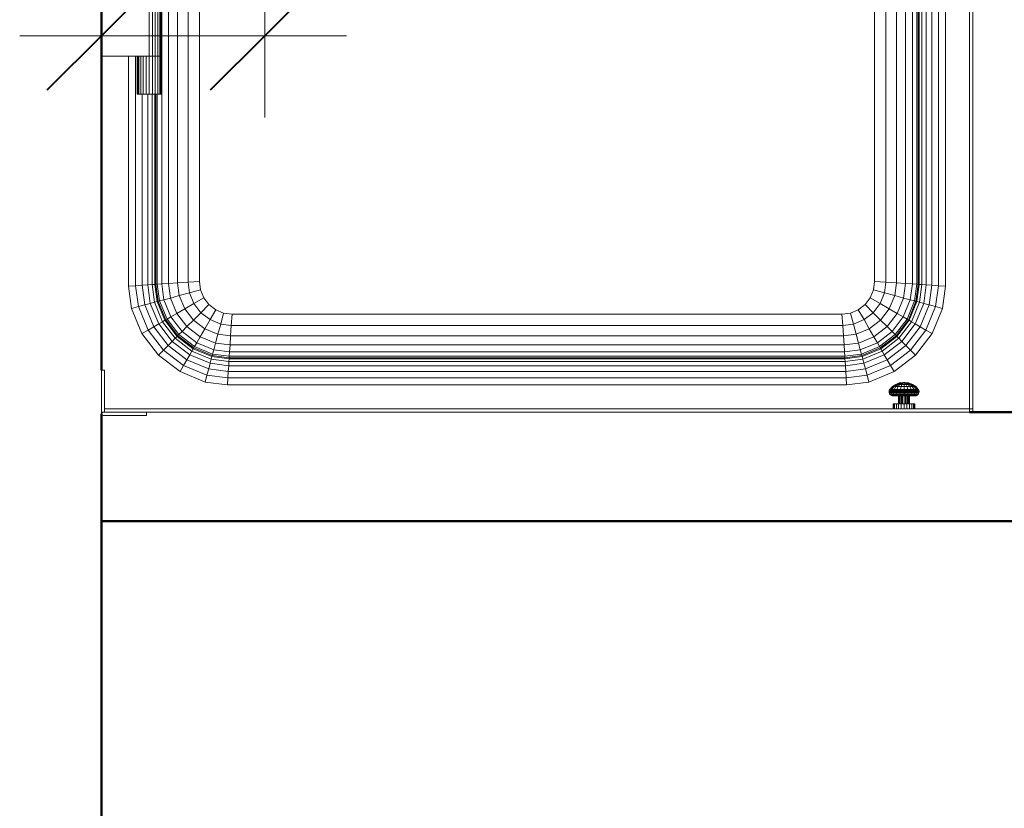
# Model space of a CAD drawing. Header units: millimetres. Extents: x -121 to 18014, y 1231 to 43166.
# Tile 34 of 49: x 12939 to 13843, y 40812 to 41536. Entities that reach past the tile are written whole.
import ezdxf

# ---------------------------------------------------------------- set-up
doc = ezdxf.new("R2010")
doc.units = ezdxf.units.MM
for name, color, linetype, lineweight in [('A-____-____-DIMS', 211, 'Continuous', 9), ('A-____-____-DIMS-50', 211, 'Continuous', 9), ('A-WALL-____-MCUT', 113, 'Continuous', 50), ('A-WALL-____-OTLN', 113, 'Continuous', 20), ('M-EQPM-____-OTLN', 50, 'Continuous', 20)]:
    doc.layers.add(name, color=color, linetype=linetype, lineweight=lineweight)
doc.styles.add('GOST Common_1', font='GOST_Common.ttf', dxfattribs={"width": 0.9, "height": 125})
doc.dimstyles.new('ADSK_Основной_2_5_мм', dxfattribs={"dimscale": 304.8, "dimtxt": 0.412449, "dimasz": 0.328084, "dimexe": 0.246063, "dimexo": 0.000807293, "dimgap": 0.049213, "dimtad": 1, "dimdec": 0, "dimlfac": 304.8, "dimdsep": 46, "dimtxsty": 'GOST Common_1', "dimblk1": 'OBLIQUE', "dimblk2": 'OBLIQUE', "dimsah": 1, "dimcen": 0.09, "dimdle": 0.246063, "dimazin": 2, "dimtfac": 1, "dimtdec": 4, "dimtix": 1, "dimtmove": 0, "dimatfit": 3, "dimfxl": 1, "dimtvp": 1, "dimtolj": 1, "dimtzin": 0, "dimlwd": 20, "dimlwe": 20, "dimarcsym": 2})

# ---------------------------------------------------------------- blocks, each defined once
blk = doc.blocks.new('Прямая форма - 83 new-609569-В_Этаж 02_Канализация')
at = {"layer": 'M-EQPM-____-OTLN', "color": 253}
for p, q in [((-344.64, -382.27), (-344.64, 382.27)), ((-338.28, -381.85), (-338.28, 381.85)), ((-330, -381.31), (-330, 381.31)), ((-320.35, -380.68), (-320.35, 380.68)), ((-310, -380), (-310, 380)), ((310, -380), (310, 380)), ((320.35, -380.68), (320.35, 380.68)), ((330, -381.31), (330, 381.31)), ((338.28, -381.85), (338.28, 381.85)), ((344.64, 382.27), (344.64, -382.27)), ((348.64, 382.53), (348.64, -382.53)), ((350, -382.62), (350, 382.62)), ((350.85, 382.68), (350.85, -382.68)), ((353.35, 382.84), (353.35, -382.84)), ((357.32, 382.68), (357.32, -383.1)), ((362.5, 377.5), (362.5, -383.44)), ((368.53, 371.47), (368.53, -383.84)), ((375, 365), (375, -384.26)), ((397, -497), (397, 343)), ((400, 340), (400, -497)), ((310, -380), (310, 0)), ((-310, 0), (-310, -380)), ((-356, -173), (-356, -120)), ((-353.15, -173), (-353.15, -120)), ((-350.5, -173), (-350.5, -120)), ((-348.22, -173), (-348.22, -120)), ((-346.47, -173), (-346.47, -120)), ((-345.37, -173), (-345.37, -120)), ((-345, -173), (-345, -120)), ((-356, -173), (-400, -173)), ((-375, -384.26), (-375, -173)), ((-368.53, -173), (-368.53, -383.84)), ((-367, -208), (-367, -173)), ((-366.63, -208), (-366.63, -173)), ((-365.53, -208), (-365.53, -173)), ((-363.78, -208), (-363.78, -173)), ((-361.5, -208), (-361.5, -173)), ((-358.85, -208), (-358.85, -173)), ((-356, -173), (-353.15, -173)), ((-356, -208), (-356, -173)), ((-353.15, -173), (-356, -173)), ((-353.15, -173), (-350.5, -173)), ((-353.15, -208), (-353.15, -173)), ((-350.5, -173), (-353.15, -173)), ((-350.5, -173), (-348.22, -173)), ((-350.5, -208), (-350.5, -173)), ((-348.22, -173), (-350.5, -173)), ((-348.22, -173), (-346.47, -173)), ((-348.22, -208), (-348.22, -173)), ((-346.47, -173), (-348.22, -173)), ((-346.47, -173), (-345.37, -173)), ((-346.47, -208), (-346.47, -173)), ((-345.37, -173), (-346.47, -173)), ((-345.37, -173), (-345, -173)), ((-345.37, -208), (-345.37, -173)), ((-345, -173), (-345.37, -173)), ((-345, -208), (-345, -173)), ((-366.63, -208), (-367, -208)), ((-365.53, -208), (-366.63, -208)), ((-363.78, -208), (-365.53, -208)), ((-361.5, -208), (-363.78, -208)), ((-362.5, -208), (-362.5, -383.44)), ((-358.85, -208), (-361.5, -208)), ((-356, -208), (-358.85, -208)), ((-357.32, -208), (-357.32, -383.1)), ((-353.15, -208), (-356, -208)), ((-353.35, -208), (-353.35, -382.84)), ((-350.5, -208), (-353.15, -208)), ((-350.85, -208), (-350.85, -382.68)), ((-348.22, -208), (-350.5, -208)), ((-350, -208), (-350, -382.62)), ((-348.64, -382.53), (-348.64, -208)), ((-346.47, -208), (-348.22, -208)), ((-345.37, -208), (-346.47, -208)), ((-345, -208), (-345.37, -208)), ((-368.53, -383.84), (-375, -384.26)), ((-372.3, -404.73), (-375, -384.26)), ((-362.5, -383.44), (-368.53, -383.84)), ((-368.53, -383.84), (-366, -403.04)), ((-357.32, -383.1), (-362.5, -383.44)), ((-362.5, -383.44), (-360.13, -401.47)), ((-353.35, -382.84), (-357.32, -383.1)), ((-357.32, -383.1), (-355.08, -400.12)), ((-350.85, -382.68), (-353.35, -382.84)), ((-353.35, -382.84), (-351.21, -399.08)), ((-350, -382.62), (-350.85, -382.68)), ((-350.85, -382.68), (-348.78, -398.43)), ((-348.64, -382.53), (-350, -382.62)), ((-350, -382.62), (-347.95, -398.21)), ((-344.64, -382.27), (-348.64, -382.53)), ((-346.62, -397.85), (-348.64, -382.53)), ((-338.28, -381.85), (-344.64, -382.27)), ((-342.73, -396.81), (-344.64, -382.27)), ((-330, -381.31), (-338.28, -381.85)), ((-336.53, -395.15), (-338.28, -381.85)), ((-320.35, -380.68), (-330, -381.31)), ((-328.46, -392.99), (-330, -381.31)), ((-310, -380), (-320.35, -380.68)), ((-319.06, -390.47), (-320.35, -380.68)), ((-308.98, -387.76), (-319.06, -390.47)), ((-308.98, -387.76), (-310, -380)), ((-310, -380), (-308.98, -387.76)), ((-305.98, -395), (-308.98, -387.76)), ((-308.98, -387.76), (-305.98, -395)), ((305.98, -395), (308.98, -387.76)), ((305.98, -395), (308.98, -387.76)), ((308.98, -387.76), (310, -380)), ((308.98, -387.76), (310, -380)), ((319.06, -390.47), (308.98, -387.76)), ((320.35, -380.68), (310, -380)), ((319.06, -390.47), (320.35, -380.68)), ((330, -381.31), (320.35, -380.68)), ((328.46, -392.99), (330, -381.31)), ((338.28, -381.85), (330, -381.31)), ((336.53, -395.15), (338.28, -381.85)), ((344.64, -382.27), (338.28, -381.85)), ((344.64, -382.27), (342.73, -396.81)), ((348.64, -382.53), (344.64, -382.27)), ((348.64, -382.53), (346.62, -397.85)), ((347.95, -398.21), (350, -382.62)), ((350, -382.62), (348.64, -382.53)), ((348.78, -398.43), (350.85, -382.68)), ((350.85, -382.68), (350, -382.62)), ((350.85, -382.68), (353.35, -382.84)), ((353.35, -382.84), (351.21, -399.08)), ((353.35, -382.84), (357.32, -383.1)), ((357.32, -383.1), (355.08, -400.12)), ((357.32, -383.1), (362.5, -383.44)), ((362.5, -383.44), (360.13, -401.47)), ((362.5, -383.44), (368.53, -383.84)), ((368.53, -383.84), (366, -403.04)), ((368.53, -383.84), (375, -384.26)), ((375, -384.26), (372.3, -404.73)), ((-342.73, -396.81), (-346.62, -397.85)), ((-336.53, -395.15), (-342.73, -396.81)), ((-336.24, -412.47), (-342.73, -396.81)), ((-328.46, -392.99), (-336.53, -395.15)), ((-330.69, -409.26), (-336.53, -395.15)), ((-319.06, -390.47), (-328.46, -392.99)), ((-323.45, -405.09), (-328.46, -392.99)), ((-315.02, -400.22), (-319.06, -390.47)), ((-305.98, -395), (-315.02, -400.22)), ((-301.21, -401.21), (-305.98, -395)), ((-305.98, -395), (-301.21, -401.21)), ((301.21, -401.21), (305.98, -395)), ((301.21, -401.21), (305.98, -395)), ((315.02, -400.22), (305.98, -395)), ((315.02, -400.22), (319.06, -390.47)), ((328.46, -392.99), (319.06, -390.47)), ((323.45, -405.09), (328.46, -392.99)), ((336.53, -395.15), (328.46, -392.99)), ((336.53, -395.15), (330.69, -409.26)), ((342.73, -396.81), (336.24, -412.47)), ((342.73, -396.81), (336.53, -395.15)), ((346.62, -397.85), (342.73, -396.81)), ((-366, -403.04), (-372.3, -404.73)), ((-372.3, -404.73), (-362.76, -427.78)), ((-360.13, -401.47), (-366, -403.04)), ((-366, -403.04), (-357.11, -424.52)), ((-355.08, -400.12), (-360.13, -401.47)), ((-360.13, -401.47), (-351.84, -421.48)), ((-351.21, -399.08), (-355.08, -400.12)), ((-355.08, -400.12), (-347.32, -418.87)), ((-348.78, -398.43), (-351.21, -399.08)), ((-351.21, -399.08), (-343.85, -416.86)), ((-347.95, -398.21), (-348.78, -398.43)), ((-348.78, -398.43), (-341.66, -415.6)), ((-346.62, -397.85), (-347.95, -398.21)), ((-347.95, -398.21), (-340.92, -415.17)), ((-339.73, -414.49), (-346.62, -397.85)), ((-323.45, -405.09), (-330.69, -409.26)), ((-315.02, -400.22), (-323.45, -405.09)), ((-315.48, -415.48), (-323.45, -405.09)), ((-308.6, -408.6), (-315.02, -400.22)), ((-308.6, -408.6), (-301.21, -401.21)), ((-295, -405.98), (-301.21, -401.21)), ((-301.21, -401.21), (-295, -405.98)), ((-300.22, -415.02), (-295, -405.98)), ((-287.76, -408.98), (-295, -405.98)), ((-295, -405.98), (-287.76, -408.98)), ((287.76, -408.98), (295, -405.98)), ((287.76, -408.98), (295, -405.98)), ((295, -405.98), (301.21, -401.21)), ((295, -405.98), (301.21, -401.21)), ((300.22, -415.02), (295, -405.98)), ((308.6, -408.6), (301.21, -401.21)), ((308.6, -408.6), (315.02, -400.22)), ((323.45, -405.09), (315.02, -400.22)), ((315.48, -415.48), (323.45, -405.09)), ((330.69, -409.26), (323.45, -405.09)), ((346.62, -397.85), (339.73, -414.49)), ((340.92, -415.17), (347.95, -398.21)), ((341.66, -415.6), (348.78, -398.43)), ((351.21, -399.08), (343.85, -416.86)), ((347.95, -398.21), (346.62, -397.85)), ((355.08, -400.12), (347.32, -418.87)), ((348.78, -398.43), (347.95, -398.21)), ((351.21, -399.08), (348.78, -398.43)), ((351.21, -399.08), (355.08, -400.12)), ((360.13, -401.47), (351.84, -421.48)), ((355.08, -400.12), (360.13, -401.47)), ((366, -403.04), (357.11, -424.52)), ((360.13, -401.47), (366, -403.04)), ((372.3, -404.73), (362.76, -427.78)), ((366, -403.04), (372.3, -404.73)), ((-341.66, -415.6), (-343.85, -416.86)), ((-340.92, -415.17), (-341.66, -415.6)), ((-341.66, -415.6), (-330.35, -430.35)), ((-339.73, -414.49), (-340.92, -415.17)), ((-340.92, -415.17), (-329.74, -429.74)), ((-336.24, -412.47), (-339.73, -414.49)), ((-328.77, -428.77), (-339.73, -414.49)), ((-330.69, -409.26), (-336.24, -412.47)), ((-325.92, -425.92), (-336.24, -412.47)), ((-321.39, -421.39), (-330.69, -409.26)), ((-321.39, -421.39), (-315.48, -415.48)), ((-315.48, -415.48), (-308.6, -408.6)), ((-305.09, -423.45), (-315.48, -415.48)), ((-300.22, -415.02), (-308.6, -408.6)), ((-305.09, -423.45), (-300.22, -415.02)), ((-290.47, -419.06), (-300.22, -415.02)), ((-290.47, -419.06), (-287.76, -408.98)), ((-280, -410), (-287.76, -408.98)), ((-287.76, -408.98), (-280, -410)), ((-280.68, -420.35), (-280, -410)), ((-280, -410), (280, -410)), ((-280, -410), (280, -410)), ((280, -410), (287.76, -408.98)), ((280, -410), (287.76, -408.98)), ((280.68, -420.35), (280, -410)), ((290.47, -419.06), (287.76, -408.98)), ((290.47, -419.06), (300.22, -415.02)), ((300.22, -415.02), (308.6, -408.6)), ((305.09, -423.45), (300.22, -415.02)), ((315.48, -415.48), (305.09, -423.45)), ((315.48, -415.48), (308.6, -408.6)), ((321.39, -421.39), (315.48, -415.48)), ((330.69, -409.26), (321.39, -421.39)), ((336.24, -412.47), (325.92, -425.92)), ((339.73, -414.49), (328.77, -428.77)), ((329.74, -429.74), (340.92, -415.17)), ((330.35, -430.35), (341.66, -415.6)), ((336.24, -412.47), (330.69, -409.26)), ((339.73, -414.49), (336.24, -412.47)), ((340.92, -415.17), (339.73, -414.49)), ((341.66, -415.6), (340.92, -415.17)), ((343.85, -416.86), (341.66, -415.6)), ((-357.11, -424.52), (-362.76, -427.78)), ((-351.84, -421.48), (-357.11, -424.52)), ((-357.11, -424.52), (-342.96, -442.96)), ((-347.32, -418.87), (-351.84, -421.48)), ((-351.84, -421.48), (-338.66, -438.66)), ((-343.85, -416.86), (-347.32, -418.87)), ((-347.32, -418.87), (-334.96, -434.96)), ((-343.85, -416.86), (-332.13, -432.13)), ((-325.92, -425.92), (-321.39, -421.39)), ((-309.26, -430.69), (-321.39, -421.39)), ((-309.26, -430.69), (-305.09, -423.45)), ((-292.99, -428.46), (-305.09, -423.45)), ((-292.99, -428.46), (-290.47, -419.06)), ((-280.68, -420.35), (-290.47, -419.06)), ((-281.31, -430), (-280.68, -420.35)), ((280.68, -420.35), (-280.68, -420.35)), ((290.47, -419.06), (280.68, -420.35)), ((281.31, -430), (280.68, -420.35)), ((292.99, -428.46), (290.47, -419.06)), ((305.09, -423.45), (292.99, -428.46)), ((309.26, -430.69), (305.09, -423.45)), ((321.39, -421.39), (309.26, -430.69)), ((325.92, -425.92), (321.39, -421.39)), ((332.13, -432.13), (343.85, -416.86)), ((347.32, -418.87), (334.96, -434.96)), ((351.84, -421.48), (338.66, -438.66)), ((357.11, -424.52), (342.96, -442.96)), ((343.85, -416.86), (347.32, -418.87)), ((347.32, -418.87), (351.84, -421.48)), ((351.84, -421.48), (357.11, -424.52)), ((357.11, -424.52), (362.76, -427.78)), ((-362.76, -427.78), (-347.57, -447.57)), ((-334.96, -434.96), (-332.13, -432.13)), ((-332.13, -432.13), (-330.35, -430.35)), ((-332.13, -432.13), (-316.86, -443.85)), ((-330.35, -430.35), (-329.74, -429.74)), ((-330.35, -430.35), (-315.6, -441.66)), ((-329.74, -429.74), (-328.77, -428.77)), ((-329.74, -429.74), (-315.17, -440.92)), ((-328.77, -428.77), (-325.92, -425.92)), ((-314.49, -439.73), (-328.77, -428.77)), ((-312.47, -436.24), (-325.92, -425.92)), ((-312.47, -436.24), (-309.26, -430.69)), ((-295.15, -436.53), (-309.26, -430.69)), ((-295.15, -436.53), (-292.99, -428.46)), ((-281.31, -430), (-292.99, -428.46)), ((-281.85, -438.28), (-281.31, -430)), ((281.31, -430), (-281.31, -430)), ((292.99, -428.46), (281.31, -430)), ((281.85, -438.28), (281.31, -430)), ((295.15, -436.53), (292.99, -428.46)), ((309.26, -430.69), (295.15, -436.53)), ((312.47, -436.24), (309.26, -430.69)), ((325.92, -425.92), (312.47, -436.24)), ((328.77, -428.77), (314.49, -439.73)), ((315.17, -440.92), (329.74, -429.74)), ((315.6, -441.66), (330.35, -430.35)), ((316.86, -443.85), (332.13, -432.13)), ((328.77, -428.77), (325.92, -425.92)), ((329.74, -429.74), (328.77, -428.77)), ((330.35, -430.35), (329.74, -429.74)), ((332.13, -432.13), (330.35, -430.35)), ((334.96, -434.96), (332.13, -432.13)), ((362.76, -427.78), (347.57, -447.57)), ((-347.57, -447.57), (-342.96, -442.96)), ((-342.96, -442.96), (-338.66, -438.66)), ((-342.96, -442.96), (-324.52, -457.11)), ((-338.66, -438.66), (-334.96, -434.96)), ((-338.66, -438.66), (-321.48, -451.84)), ((-334.96, -434.96), (-318.87, -447.32)), ((-316.86, -443.85), (-315.6, -441.66)), ((-315.6, -441.66), (-315.17, -440.92)), ((-315.6, -441.66), (-298.43, -448.78)), ((-315.17, -440.92), (-314.49, -439.73)), ((-315.17, -440.92), (-298.21, -447.95)), ((-314.49, -439.73), (-312.47, -436.24)), ((-297.85, -446.62), (-314.49, -439.73)), ((-296.81, -442.73), (-312.47, -436.24)), ((-297.85, -446.62), (-296.81, -442.73)), ((-296.81, -442.73), (-295.15, -436.53)), ((-282.27, -444.64), (-296.81, -442.73)), ((-281.85, -438.28), (-295.15, -436.53)), ((-282.27, -444.64), (-281.85, -438.28)), ((281.85, -438.28), (-281.85, -438.28)), ((295.15, -436.53), (281.85, -438.28)), ((282.27, -444.64), (281.85, -438.28)), ((296.81, -442.73), (282.27, -444.64)), ((296.81, -442.73), (295.15, -436.53)), ((312.47, -436.24), (296.81, -442.73)), ((297.85, -446.62), (296.81, -442.73)), ((314.49, -439.73), (297.85, -446.62)), ((298.21, -447.95), (315.17, -440.92)), ((298.43, -448.78), (315.6, -441.66)), ((314.49, -439.73), (312.47, -436.24)), ((315.17, -440.92), (314.49, -439.73)), ((315.6, -441.66), (315.17, -440.92)), ((316.86, -443.85), (315.6, -441.66)), ((334.96, -434.96), (318.87, -447.32)), ((338.66, -438.66), (321.48, -451.84)), ((342.96, -442.96), (324.52, -457.11)), ((334.96, -434.96), (338.66, -438.66)), ((338.66, -438.66), (342.96, -442.96)), ((342.96, -442.96), (347.57, -447.57)), ((-347.57, -447.57), (-327.78, -462.76)), ((-324.52, -457.11), (-321.48, -451.84)), ((-321.48, -451.84), (-318.87, -447.32)), ((-321.48, -451.84), (-301.47, -460.13)), ((-318.87, -447.32), (-316.86, -443.85)), ((-318.87, -447.32), (-300.12, -455.08)), ((-316.86, -443.85), (-299.08, -451.21)), ((-300.12, -455.08), (-299.08, -451.21)), ((-299.08, -451.21), (-298.43, -448.78)), ((-299.08, -451.21), (-282.84, -453.35)), ((-298.43, -448.78), (-298.21, -447.95)), ((-298.43, -448.78), (-282.68, -450.85)), ((-298.21, -447.95), (-297.85, -446.62)), ((-298.21, -447.95), (-282.62, -450)), ((-282.53, -448.64), (-297.85, -446.62)), ((-282.84, -453.35), (-282.68, -450.85)), ((-282.68, -450.85), (-282.62, -450)), ((-282.68, -450.85), (282.68, -450.85)), ((-282.62, -450), (-282.53, -448.64)), ((-282.62, -450), (282.62, -450)), ((-282.53, -448.64), (-282.27, -444.64)), ((282.53, -448.64), (-282.53, -448.64)), ((282.27, -444.64), (-282.27, -444.64)), ((282.53, -448.64), (282.27, -444.64)), ((297.85, -446.62), (282.53, -448.64)), ((282.62, -450), (282.53, -448.64)), ((282.62, -450), (298.21, -447.95)), ((282.68, -450.85), (282.62, -450)), ((282.68, -450.85), (298.43, -448.78)), ((282.84, -453.35), (282.68, -450.85)), ((282.84, -453.35), (299.08, -451.21)), ((298.21, -447.95), (297.85, -446.62)), ((298.43, -448.78), (298.21, -447.95)), ((299.08, -451.21), (298.43, -448.78)), ((299.08, -451.21), (316.86, -443.85)), ((300.12, -455.08), (299.08, -451.21)), ((300.12, -455.08), (318.87, -447.32)), ((321.48, -451.84), (301.47, -460.13)), ((318.87, -447.32), (316.86, -443.85)), ((318.87, -447.32), (321.48, -451.84)), ((321.48, -451.84), (324.52, -457.11)), ((347.57, -447.57), (327.78, -462.76)), ((-327.78, -462.76), (-324.52, -457.11)), ((-324.52, -457.11), (-303.04, -466)), ((-303.04, -466), (-301.47, -460.13)), ((-301.47, -460.13), (-300.12, -455.08)), ((-301.47, -460.13), (-283.44, -462.5)), ((-300.12, -455.08), (-283.1, -457.32)), ((-283.44, -462.5), (-283.1, -457.32)), ((-283.1, -457.32), (-282.84, -453.35)), ((-283.1, -457.32), (283.1, -457.32)), ((-282.84, -453.35), (282.84, -453.35)), ((283.1, -457.32), (282.84, -453.35)), ((283.1, -457.32), (300.12, -455.08)), ((283.44, -462.5), (283.1, -457.32)), ((301.47, -460.13), (283.44, -462.5)), ((301.47, -460.13), (300.12, -455.08)), ((301.47, -460.13), (303.04, -466)), ((324.52, -457.11), (303.04, -466)), ((324.52, -457.11), (327.78, -462.76)), ((-397, -461.5), (-400, -461.5)), ((-400, -461.5), (-400, -500)), ((-397, -497), (-397, -461.5)), ((-304.73, -472.3), (-327.78, -462.76)), ((-304.73, -472.3), (-303.04, -466)), ((-303.04, -466), (-283.84, -468.53)), ((-283.84, -468.53), (-284.26, -475)), ((-283.84, -468.53), (-283.44, -462.5)), ((283.84, -468.53), (-283.84, -468.53)), ((-283.44, -462.5), (283.44, -462.5)), ((283.84, -468.53), (283.44, -462.5)), ((303.04, -466), (283.84, -468.53)), ((283.84, -468.53), (284.26, -475)), ((303.04, -466), (304.73, -472.3)), ((327.78, -462.76), (304.73, -472.3)), ((-284.26, -475), (-304.73, -472.3)), ((284.26, -475), (-284.26, -475)), ((304.73, -472.3), (284.26, -475)), ((323.46, -480.01), (323.93, -479.1)), ((323.92, -480.01), (324.37, -479.1)), ((323.92, -480.01), (324.37, -479.1)), ((323.93, -479.1), (326.33, -476.43)), ((324.37, -479.1), (323.93, -479.1)), ((323.93, -479.1), (324.37, -479.1)), ((324.37, -479.1), (326.69, -476.43)), ((324.37, -479.1), (325.68, -479.1)), ((325.28, -480.01), (325.68, -479.1)), ((325.68, -479.1), (327.76, -476.43)), ((325.68, -479.1), (327.76, -479.1)), ((326.33, -476.43), (329.29, -474.4)), ((326.69, -476.43), (326.33, -476.43)), ((326.33, -476.43), (326.69, -476.43)), ((326.69, -476.43), (329.55, -474.4)), ((326.69, -476.43), (327.76, -476.43)), ((327.76, -479.1), (327.43, -480.01)), ((327.76, -476.43), (330.32, -474.4)), ((327.76, -476.43), (329.45, -476.43)), ((329.45, -476.43), (327.76, -479.1)), ((327.76, -479.1), (330.46, -479.1)), ((329.29, -474.4), (332.65, -473.13)), ((331.55, -474.4), (329.45, -476.43)), ((329.45, -476.43), (331.66, -476.43)), ((329.55, -474.4), (332.8, -473.13)), ((329.55, -474.4), (332.8, -473.13)), ((329.55, -474.4), (330.32, -474.4)), ((330.46, -479.1), (330.23, -480.01)), ((330.32, -474.4), (333.23, -473.13)), ((330.32, -474.4), (331.55, -474.4)), ((331.66, -476.43), (330.46, -479.1)), ((330.46, -479.1), (333.62, -479.1)), ((333.92, -473.13), (331.55, -474.4)), ((331.55, -474.4), (333.14, -474.4)), ((333.14, -474.4), (331.66, -476.43)), ((331.66, -476.43), (334.24, -476.43)), ((332.65, -473.13), (336.22, -472.7)), ((332.8, -473.13), (332.65, -473.13)), ((332.65, -473.13), (332.8, -473.13)), ((332.8, -473.13), (336.24, -472.7)), ((332.8, -473.13), (336.24, -472.7)), ((334.83, -473.13), (333.14, -474.4)), ((333.14, -474.4), (334.83, -473.13)), ((333.14, -474.4), (335, -474.4)), ((333.23, -473.13), (336.32, -472.7)), ((333.23, -473.13), (336.32, -472.7)), ((333.92, -473.13), (333.23, -473.13)), ((333.23, -473.13), (333.92, -473.13)), ((333.62, -479.1), (333.5, -480.01)), ((334.24, -476.43), (333.62, -479.1)), ((333.62, -479.1), (337, -479.1)), ((336.45, -472.7), (333.92, -473.13)), ((333.92, -473.13), (336.45, -472.7)), ((333.92, -473.13), (334.83, -473.13)), ((334.83, -473.13), (333.92, -473.13)), ((335, -474.4), (334.24, -476.43)), ((334.24, -476.43), (337, -476.43)), ((336.61, -472.7), (334.83, -473.13)), ((334.83, -473.13), (336.61, -472.7)), ((334.83, -473.13), (335.87, -473.13)), ((335.87, -473.13), (334.83, -473.13)), ((335.87, -473.13), (335, -474.4)), ((335, -474.4), (337, -474.4)), ((336.8, -472.7), (335.87, -473.13)), ((335.87, -473.13), (336.8, -472.7)), ((335.87, -473.13), (337, -473.13)), ((336.24, -472.7), (336.22, -472.7)), ((336.22, -472.7), (336.24, -472.7)), ((336.32, -472.7), (336.24, -472.7)), ((336.24, -472.7), (336.32, -472.7)), ((336.45, -472.7), (336.32, -472.7)), ((336.32, -472.7), (336.45, -472.7)), ((336.61, -472.7), (336.45, -472.7)), ((336.45, -472.7), (336.61, -472.7)), ((336.8, -472.7), (336.61, -472.7)), ((336.8, -472.7), (336.61, -472.7)), ((337, -472.7), (336.8, -472.7)), ((337, -472.7), (336.8, -472.7)), ((337, -473.13), (337, -472.7)), ((337.2, -472.7), (337, -472.7)), ((337.2, -472.7), (337, -472.7)), ((337, -473.13), (337, -472.7)), ((337, -474.4), (337, -473.13)), ((337, -473.13), (338.13, -473.13)), ((337, -476.43), (337, -474.4)), ((337, -474.4), (339, -474.4)), ((337, -479.1), (337, -476.43)), ((337, -476.43), (339.76, -476.43)), ((337, -480.01), (337, -479.1)), ((337, -479.1), (340.38, -479.1)), ((338.13, -473.13), (337.2, -472.7)), ((337.2, -472.7), (337.39, -472.7)), ((337.39, -472.7), (337.2, -472.7)), ((338.13, -473.13), (337.2, -472.7)), ((337.39, -472.7), (337.55, -472.7)), ((337.55, -472.7), (337.39, -472.7)), ((339.17, -473.13), (337.39, -472.7)), ((339.17, -473.13), (337.39, -472.7)), ((337.55, -472.7), (337.68, -472.7)), ((337.68, -472.7), (337.55, -472.7)), ((340.08, -473.13), (337.55, -472.7)), ((340.08, -473.13), (337.55, -472.7)), ((337.68, -472.7), (337.76, -472.7)), ((337.76, -472.7), (337.68, -472.7)), ((340.77, -473.13), (337.68, -472.7)), ((340.77, -473.13), (337.68, -472.7)), ((337.76, -472.7), (337.78, -472.7)), ((337.78, -472.7), (337.76, -472.7)), ((341.2, -473.13), (337.76, -472.7)), ((341.2, -473.13), (337.76, -472.7)), ((341.35, -473.13), (337.78, -472.7)), ((339, -474.4), (338.13, -473.13)), ((338.13, -473.13), (339.17, -473.13)), ((339.17, -473.13), (338.13, -473.13)), ((339.76, -476.43), (339, -474.4)), ((339, -474.4), (340.86, -474.4)), ((339.17, -473.13), (340.08, -473.13)), ((340.08, -473.13), (339.17, -473.13)), ((340.86, -474.4), (339.17, -473.13)), ((340.38, -479.1), (339.76, -476.43)), ((339.76, -476.43), (342.34, -476.43)), ((340.08, -473.13), (340.77, -473.13)), ((340.77, -473.13), (340.08, -473.13)), ((342.45, -474.4), (340.08, -473.13)), ((342.45, -474.4), (340.08, -473.13)), ((340.5, -480.01), (340.38, -479.1)), ((340.38, -479.1), (343.54, -479.1)), ((343.68, -474.4), (340.77, -473.13)), ((340.86, -474.4), (342.45, -474.4)), ((342.34, -476.43), (340.86, -474.4)), ((341.2, -473.13), (341.35, -473.13)), ((341.35, -473.13), (341.2, -473.13)), ((344.45, -474.4), (341.2, -473.13)), ((344.45, -474.4), (341.2, -473.13)), ((344.71, -474.4), (341.35, -473.13)), ((342.34, -476.43), (344.55, -476.43)), ((343.54, -479.1), (342.34, -476.43)), ((342.45, -474.4), (343.68, -474.4)), ((344.55, -476.43), (342.45, -474.4)), ((343.54, -479.1), (346.24, -479.1)), ((343.77, -480.01), (343.54, -479.1)), ((343.68, -474.4), (344.45, -474.4)), ((346.24, -476.43), (343.68, -474.4)), ((347.31, -476.43), (344.45, -474.4)), ((344.55, -476.43), (346.24, -476.43)), ((346.24, -479.1), (344.55, -476.43)), ((347.67, -476.43), (344.71, -474.4)), ((346.24, -476.43), (347.31, -476.43)), ((348.32, -479.1), (346.24, -476.43)), ((346.24, -479.1), (348.32, -479.1)), ((346.57, -480.01), (346.24, -479.1)), ((347.31, -476.43), (347.67, -476.43)), ((347.67, -476.43), (347.31, -476.43)), ((349.63, -479.1), (347.31, -476.43)), ((350.07, -479.1), (347.67, -476.43)), ((348.32, -479.1), (349.63, -479.1)), ((348.72, -480.01), (348.32, -479.1)), ((349.63, -479.1), (350.07, -479.1)), ((350.07, -479.1), (349.63, -479.1)), ((350.08, -480.01), (349.63, -479.1)), ((350.08, -480.01), (349.63, -479.1)), ((350.54, -480.01), (350.07, -479.1)), ((323.26, -481), (323.46, -480.01)), ((323.73, -481), (323.26, -481)), ((323.26, -481), (323.73, -481)), ((323.33, -482.02), (323.26, -481)), ((323.8, -482.02), (323.33, -482.02)), ((323.33, -482.02), (323.8, -482.02)), ((323.67, -482.98), (323.33, -482.02)), ((323.92, -480.01), (323.46, -480.01)), ((323.46, -480.01), (323.92, -480.01)), ((324.13, -482.98), (323.67, -482.98)), ((323.67, -482.98), (324.13, -482.98)), ((324.26, -483.81), (323.67, -482.98)), ((323.73, -481), (323.92, -480.01)), ((323.73, -481), (323.92, -480.01)), ((323.73, -481), (325.1, -481)), ((323.8, -482.02), (323.73, -481)), ((323.8, -482.02), (325.16, -482.02)), ((324.13, -482.98), (323.8, -482.02)), ((324.13, -482.98), (323.8, -482.02)), ((325.28, -480.01), (323.92, -480.01)), ((323.92, -480.01), (325.28, -480.01)), ((325.46, -482.98), (324.13, -482.98)), ((324.13, -482.98), (325.46, -482.98)), ((324.7, -483.81), (324.13, -482.98)), ((324.7, -483.81), (324.13, -482.98)), ((324.7, -483.81), (324.26, -483.81)), ((324.26, -483.81), (324.7, -483.81)), ((325.05, -484.46), (324.26, -483.81)), ((325.97, -483.81), (324.7, -483.81)), ((324.7, -483.81), (325.97, -483.81)), ((325.46, -484.46), (324.7, -483.81)), ((325.46, -484.46), (324.7, -483.81)), ((325.46, -484.46), (325.05, -484.46)), ((325.05, -484.46), (325.46, -484.46)), ((325.99, -484.86), (325.05, -484.46)), ((325.1, -481), (325.28, -480.01)), ((325.1, -481), (327.28, -481)), ((325.16, -482.02), (325.1, -481)), ((325.16, -482.02), (327.33, -482.02)), ((325.46, -482.98), (325.16, -482.02)), ((325.28, -480.01), (327.43, -480.01)), ((325.46, -482.98), (327.58, -482.98)), ((325.97, -483.81), (325.46, -482.98)), ((326.65, -484.46), (325.46, -484.46)), ((325.46, -484.46), (326.65, -484.46)), ((326.37, -484.86), (325.46, -484.46)), ((326.37, -484.86), (325.46, -484.46)), ((325.97, -483.81), (327.99, -483.81)), ((326.65, -484.46), (325.97, -483.81)), ((326.65, -484.46), (325.97, -483.81)), ((326.37, -484.86), (325.99, -484.86)), ((325.99, -484.86), (326.37, -484.86)), ((327, -485), (325.99, -484.86)), ((327.47, -484.86), (326.37, -484.86)), ((326.37, -484.86), (327.47, -484.86)), ((327.34, -485), (326.37, -484.86)), ((327.34, -485), (326.37, -484.86)), ((328.55, -484.46), (326.65, -484.46)), ((326.65, -484.46), (328.55, -484.46)), ((327.47, -484.86), (326.65, -484.46)), ((327.47, -484.86), (326.65, -484.46)), ((327.34, -485), (327, -485)), ((327, -485), (327.34, -485)), ((327.43, -480.01), (327.28, -481)), ((327.28, -481), (330.13, -481)), ((327.28, -481), (327.33, -482.02)), ((327.33, -482.02), (330.17, -482.02)), ((327.33, -482.02), (327.58, -482.98)), ((328.34, -485), (327.34, -485)), ((327.34, -485), (328.34, -485)), ((327.43, -480.01), (330.23, -480.01)), ((329.21, -484.86), (327.47, -484.86)), ((327.47, -484.86), (329.21, -484.86)), ((328.34, -485), (327.47, -484.86)), ((328.34, -485), (327.47, -484.86)), ((327.58, -482.98), (330.34, -482.98)), ((327.58, -482.98), (327.99, -483.81)), ((327.99, -483.81), (330.63, -483.81)), ((327.99, -483.81), (328.55, -484.46)), ((329.93, -485), (328.34, -485)), ((328.34, -485), (329.93, -485)), ((328.55, -484.46), (330.58, -484.46)), ((328.55, -484.46), (329.21, -484.86)), ((329.21, -484.86), (328.55, -484.46)), ((329.21, -484.86), (331.49, -484.86)), ((331.49, -484.86), (329.21, -484.86)), ((329.21, -484.86), (329.93, -485)), ((329.93, -485), (329.21, -484.86)), ((329.93, -485), (332, -485)), ((332, -485), (329.93, -485)), ((330.23, -480.01), (330.13, -481)), ((330.13, -481), (333.44, -481)), ((330.13, -481), (330.17, -482.02)), ((330.17, -482.02), (333.46, -482.02)), ((330.17, -482.02), (330.34, -482.98)), ((330.23, -480.01), (333.5, -480.01)), ((330.34, -482.98), (333.55, -482.98)), ((330.34, -482.98), (330.63, -483.81)), ((330.63, -483.81), (333.7, -483.81)), ((330.63, -483.81), (331.03, -484.46)), ((331.03, -484.46), (333.91, -484.46)), ((331.03, -484.46), (331.49, -484.86)), ((331.49, -484.86), (331.03, -484.46)), ((331.49, -484.86), (334.15, -484.86)), ((331.49, -484.86), (332, -485)), ((334.15, -484.86), (331.49, -484.86)), ((332, -485), (331.49, -484.86)), ((332, -485), (334.41, -485)), ((332.17, -485), (332, -485)), ((332, -485), (332.17, -485)), ((332, -492.2), (332, -485)), ((332.17, -485), (332.67, -485)), ((332.17, -492.2), (332.17, -485)), ((332.67, -485), (333.46, -485)), ((332.67, -492.2), (332.67, -485)), ((333.5, -480.01), (333.44, -481)), ((333.44, -481), (337, -481)), ((333.44, -481), (333.46, -482.02)), ((333.46, -482.02), (337, -482.02)), ((333.46, -482.02), (333.55, -482.98)), ((333.46, -485), (334.5, -485)), ((333.46, -485), (333.46, -492.2)), ((333.5, -480.01), (337, -480.01)), ((333.55, -482.98), (337, -482.98)), ((333.55, -482.98), (333.7, -483.81)), ((333.7, -483.81), (337, -483.81)), ((333.7, -483.81), (333.91, -484.46)), ((333.91, -484.46), (337, -484.46)), ((333.91, -484.46), (334.15, -484.86)), ((334.15, -484.86), (333.91, -484.46)), ((334.15, -484.86), (337, -484.86)), ((334.15, -484.86), (334.41, -485)), ((337, -484.86), (334.15, -484.86)), ((334.41, -485), (334.15, -484.86)), ((334.41, -485), (337, -485)), ((334.5, -485), (335.71, -485)), ((334.5, -485), (334.5, -492.2)), ((335.71, -485), (337, -485)), ((335.71, -485), (335.71, -492.2)), ((337, -481), (337, -480.01)), ((337, -480.01), (340.5, -480.01)), ((337, -482.02), (337, -481)), ((337, -481), (340.56, -481)), ((337, -482.98), (337, -482.02)), ((337, -482.02), (340.54, -482.02)), ((337, -483.81), (337, -482.98)), ((337, -482.98), (340.45, -482.98)), ((337, -484.46), (337, -483.81)), ((337, -483.81), (340.3, -483.81)), ((337, -484.86), (337, -484.46)), ((337, -484.46), (340.09, -484.46)), ((337, -484.86), (337, -484.46)), ((337, -485), (337, -484.86)), ((337, -484.86), (339.85, -484.86)), ((339.85, -484.86), (337, -484.86)), ((337, -485), (337, -484.86)), ((337, -485), (339.59, -485)), ((337, -492.2), (337, -485)), ((337, -485), (338.29, -485)), ((338.29, -492.2), (338.29, -485)), ((338.29, -485), (339.5, -485)), ((339.5, -485), (340.54, -485)), ((339.5, -492.2), (339.5, -485)), ((339.59, -485), (339.85, -484.86)), ((339.59, -485), (339.85, -484.86)), ((339.59, -485), (342, -485)), ((339.85, -484.86), (340.09, -484.46)), ((339.85, -484.86), (340.09, -484.46)), ((339.85, -484.86), (342.51, -484.86)), ((342.51, -484.86), (339.85, -484.86)), ((340.09, -484.46), (340.3, -483.81)), ((340.09, -484.46), (342.97, -484.46)), ((340.3, -483.81), (340.45, -482.98)), ((340.3, -483.81), (343.37, -483.81)), ((340.45, -482.98), (340.54, -482.02)), ((340.45, -482.98), (343.66, -482.98)), ((340.56, -481), (340.5, -480.01)), ((340.5, -480.01), (343.77, -480.01)), ((340.54, -482.02), (340.56, -481)), ((340.54, -482.02), (343.83, -482.02)), ((340.54, -485), (341.33, -485)), ((340.54, -492.2), (340.54, -485)), ((340.56, -481), (343.87, -481)), ((341.33, -485), (341.83, -485)), ((341.33, -492.2), (341.33, -485)), ((341.83, -485), (342, -485)), ((342, -485), (341.83, -485)), ((341.83, -492.2), (341.83, -485)), ((342, -485), (342.51, -484.86)), ((342, -485), (342.51, -484.86)), ((342, -485), (344.07, -485)), ((344.07, -485), (342, -485)), ((342, -492.2), (342, -485)), ((342.51, -484.86), (342.97, -484.46)), ((342.51, -484.86), (342.97, -484.46)), ((342.51, -484.86), (344.79, -484.86)), ((344.79, -484.86), (342.51, -484.86)), ((342.97, -484.46), (343.37, -483.81)), ((342.97, -484.46), (345.45, -484.46)), ((343.37, -483.81), (343.66, -482.98)), ((343.37, -483.81), (346.01, -483.81)), ((343.66, -482.98), (343.83, -482.02)), ((343.66, -482.98), (346.42, -482.98)), ((343.77, -480.01), (346.57, -480.01)), ((343.87, -481), (343.77, -480.01)), ((343.83, -482.02), (343.87, -481)), ((343.83, -482.02), (346.67, -482.02)), ((343.87, -481), (346.72, -481)), ((344.07, -485), (344.79, -484.86)), ((344.07, -485), (344.79, -484.86)), ((344.07, -485), (345.66, -485)), ((345.66, -485), (344.07, -485)), ((344.79, -484.86), (345.45, -484.46)), ((344.79, -484.86), (345.45, -484.46)), ((344.79, -484.86), (346.53, -484.86)), ((346.53, -484.86), (344.79, -484.86)), ((345.45, -484.46), (346.01, -483.81)), ((345.45, -484.46), (347.35, -484.46)), ((347.35, -484.46), (345.45, -484.46)), ((345.66, -485), (346.53, -484.86)), ((345.66, -485), (346.53, -484.86)), ((345.66, -485), (346.66, -485)), ((346.66, -485), (345.66, -485)), ((346.01, -483.81), (346.42, -482.98)), ((346.01, -483.81), (348.03, -483.81)), ((346.42, -482.98), (346.67, -482.02)), ((346.42, -482.98), (348.54, -482.98)), ((346.53, -484.86), (347.35, -484.46)), ((346.53, -484.86), (347.35, -484.46)), ((346.53, -484.86), (347.63, -484.86)), ((347.63, -484.86), (346.53, -484.86)), ((346.57, -480.01), (348.72, -480.01)), ((346.72, -481), (346.57, -480.01)), ((346.66, -485), (347.63, -484.86)), ((346.66, -485), (347.63, -484.86)), ((346.66, -485), (347, -485)), ((347, -485), (346.66, -485)), ((346.67, -482.02), (346.72, -481)), ((346.67, -482.02), (348.84, -482.02)), ((346.72, -481), (348.9, -481)), ((347, -485), (348.01, -484.86)), ((347.35, -484.46), (348.03, -483.81)), ((347.35, -484.46), (348.03, -483.81)), ((347.35, -484.46), (348.54, -484.46)), ((348.54, -484.46), (347.35, -484.46)), ((347.63, -484.86), (348.54, -484.46)), ((347.63, -484.86), (348.54, -484.46)), ((347.63, -484.86), (348.01, -484.86)), ((348.01, -484.86), (347.63, -484.86)), ((348.01, -484.86), (348.95, -484.46)), ((348.03, -483.81), (348.54, -482.98)), ((348.03, -483.81), (349.3, -483.81)), ((349.3, -483.81), (348.03, -483.81)), ((348.54, -482.98), (348.84, -482.02)), ((348.54, -482.98), (349.87, -482.98)), ((349.87, -482.98), (348.54, -482.98)), ((348.54, -484.46), (349.3, -483.81)), ((348.54, -484.46), (349.3, -483.81)), ((348.54, -484.46), (348.95, -484.46)), ((348.95, -484.46), (348.54, -484.46)), ((348.72, -480.01), (350.08, -480.01)), ((350.08, -480.01), (348.72, -480.01)), ((348.9, -481), (348.72, -480.01)), ((348.84, -482.02), (348.9, -481)), ((348.84, -482.02), (350.2, -482.02)), ((348.9, -481), (350.27, -481)), ((348.95, -484.46), (349.74, -483.81)), ((349.3, -483.81), (349.87, -482.98)), ((349.3, -483.81), (349.87, -482.98)), ((349.3, -483.81), (349.74, -483.81)), ((349.74, -483.81), (349.3, -483.81)), ((349.74, -483.81), (350.33, -482.98)), ((349.87, -482.98), (350.2, -482.02)), ((349.87, -482.98), (350.2, -482.02)), ((349.87, -482.98), (350.33, -482.98)), ((350.33, -482.98), (349.87, -482.98)), ((350.27, -481), (350.08, -480.01)), ((350.2, -482.02), (350.27, -481)), ((350.2, -482.02), (350.67, -482.02)), ((350.67, -482.02), (350.2, -482.02)), ((350.27, -481), (350.74, -481)), ((350.74, -481), (350.27, -481)), ((350.33, -482.98), (350.67, -482.02)), ((350.74, -481), (350.54, -480.01)), ((350.67, -482.02), (350.74, -481)), ((-397, -497), (397, -497)), ((-397, -500), (-397, -497)), ((327, -492.2), (327.34, -492.2)), ((327, -492.2), (327, -497)), ((327.34, -492.2), (328.34, -492.2)), ((327.34, -492.2), (327.34, -497)), ((328.34, -492.2), (329.93, -492.2)), ((328.34, -492.2), (328.34, -497)), ((329.93, -492.2), (332, -492.2)), ((329.93, -492.2), (329.93, -497)), ((332, -492.2), (334.41, -492.2)), ((332, -492.2), (332, -497)), ((334.41, -492.2), (337, -492.2)), ((334.41, -492.2), (334.41, -497)), ((337, -497), (337, -492.2)), ((337, -492.2), (339.59, -492.2)), ((339.59, -497), (339.59, -492.2)), ((339.59, -492.2), (342, -492.2)), ((342, -492.2), (344.07, -492.2)), ((342, -492.2), (342, -497)), ((344.07, -492.2), (345.66, -492.2)), ((344.07, -492.2), (344.07, -497)), ((345.66, -492.2), (346.66, -492.2)), ((345.66, -492.2), (345.66, -497)), ((346.66, -492.2), (347, -492.2)), ((346.66, -492.2), (346.66, -497)), ((347, -492.2), (347, -497)), ((397, -497), (397, -500)), ((400, -497), (397, -497)), ((400, -497), (400, -500)), ((-400, -500), (-397, -500)), ((-400, -501.5), (-400, -500)), ((-399.8, -500.75), (-398.5, -500)), ((-399.8, -500.75), (-399.8, -502.25)), ((-399.8, -502.25), (-398.5, -503)), ((-398.5, -500), (-397, -500)), ((-398.5, -503), (-358.5, -503)), ((397, -500), (-397, -500)), ((-358.5, -503), (-358.5, -500))]:
    blk.add_line(p, q, dxfattribs=at)
blk = doc.blocks.new('Прямая форма - FU - 054-609570-В_Этаж 02_Канализация')
blk.add_blockref('Прямая форма - 83 new-609569-В_Этаж 02_Канализация', (0, 0))
blk = doc.blocks.new('Прямая форма - 83 new-609833-В_Этаж 02_Канализация')
at = {"layer": 'A-WALL-____-MCUT', "color": 53}
for p, q in [((1261.5, 100), (0, 100)), ((3800, 100), (1301.5, 100))]:
    blk.add_line(p, q, dxfattribs=at)
blk = doc.blocks.new('Прямая форма - SW - 007-609834-В_Этаж 02_Канализация')
blk.add_blockref('Прямая форма - 83 new-609833-В_Этаж 02_Канализация', (0, 0))
blk = doc.blocks.new('Прямая форма - 83 new-609841-В_Этаж 02_Канализация')
at = {"layer": 'A-WALL-____-MCUT', "color": 53}
for p, q in [((3500, 100), (1175.83, 100)), ((3500, 1.5), (3500, 100)), ((1175.83, 0), (2703, 0))]:
    blk.add_line(p, q, dxfattribs=at)
blk = doc.blocks.new('Прямая форма - SW - 005-609842-В_Этаж 02_Канализация')
blk.add_blockref('Прямая форма - 83 new-609841-В_Этаж 02_Канализация', (0, 0))
blk = doc.blocks.new('83 new_ifc_RVT-1-В_Этаж 02_Канализация')
at = {"layer": 'A-WALL-____-OTLN', "color": 253, "lineweight": 20}
for name, p, rotation in [('Прямая форма - SW - 007-609834-В_Этаж 02_Канализация', (26610.28, 42475.83), 270), ('Прямая форма - SW - 005-609842-В_Этаж 02_Канализация', (30210.28, 41175.83), 180)]:
    blk.add_blockref(name, p, dxfattribs=dict(at, rotation=rotation))
at = {"layer": 'M-EQPM-____-OTLN', "color": 253, "lineweight": 20}
blk.add_blockref('Прямая форма - FU - 054-609570-В_Этаж 02_Канализация', (27110.28, 41675.83), dxfattribs=at)
blk = doc.blocks.new('DIMBLOCK4-В_Этаж 02_Канализация')
at = {"layer": 'A-____-____-DIMS-50', "lineweight": 20}
for p, q in [((13164.41, 41521.39), (13164.41, 41936.64)), ((13014.41, 41521.39), (13014.41, 41596.39)), ((12939.41, 41521.39), (13239.41, 41521.39)), ((13014.41, 41521.39), (13014.41, 41517.1)), ((13164.41, 41521.39), (13164.41, 41446.39))]:
    blk.add_line(p, q, dxfattribs=at)
at = {"layer": 'A-____-____-DIMS-50', "lineweight": 40}
for p, q in [((13014.41, 41521.39), (13064.41, 41571.39)), ((13164.41, 41521.39), (13214.41, 41571.39)), ((13014.41, 41521.39), (12964.41, 41471.39)), ((13164.41, 41521.39), (13114.41, 41471.39))]:
    blk.add_line(p, q, dxfattribs=at)
at = {"layer": 'A-____-____-DIMS-50', "color": 0, "lineweight": 20, "insert": (12982.88, 41699.75), "char_height": 125, "width": 255.6903, "attachment_point": 1, "line_spacing_factor": 1.022761, "style": 'GOST Common_1'}
blk.add_mtext('150', dxfattribs=at)
blk = doc.blocks.new('_Oblique')
at = {"color": 0, "linetype": 'ByBlock', "lineweight": -2}
blk.add_line((-0.5, -0.5), (0.5, 0.5), dxfattribs=at)

msp = doc.modelspace()

# ---------------------------------------------------------------- block references
at = {"lineweight": 9}
msp.add_blockref('83 new_ifc_RVT-1-В_Этаж 02_Канализация', (-13695.8693, 0), dxfattribs=at)

# ---------------------------------------------------------------- dimensions: what is measured, and where the dimension line sits
at = {"layer": 'A-____-____-DIMS', "lineweight": 20}
dim = msp.add_linear_dim(base=(13164.4141, 41521.3915), p1=(13014.4141, 41592.1021), p2=(13164.4141, 42011.6398), dimstyle='ADSK_Основной_2_5_мм', override={"dimpost": '<>', "dimfxl": 445.546666}, dxfattribs=at)
dim.commit()
dim.dimension.update_dxf_attribs({"geometry": 'DIMBLOCK4-В_Этаж 02_Канализация', "text_midpoint": (13089.4141, 41598.8915)})

doc.saveas('drawing.dxf')
